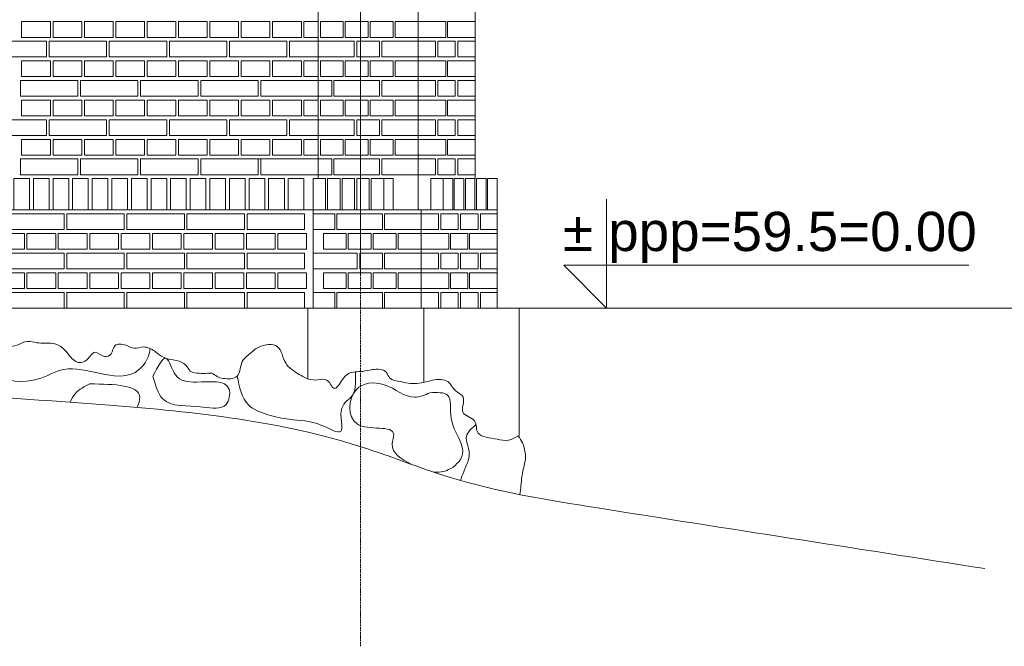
# Model space of a CAD drawing. Header units: millimetres. Extents: x -37887 to 94344, y -69777 to 116976.
# Tile 137 of 205: x 36198 to 39965, y 64989 to 67384. Entities that reach past the tile are written whole.
import ezdxf

# ---------------------------------------------------------------- set-up
doc = ezdxf.new("R2010")
doc.units = ezdxf.units.MM
doc.linetypes.add('Linia siatki', pattern=[19.05, 12.7, -3.175, 0, -3.175])
for name, color, linetype, lineweight in [('01_inwentaryzacja', 8, 'Continuous', 9), ('02_odbudowa', 7, 'Continuous', 30), ('07_opis', 40, 'Continuous', 5), ('S-GRID', 1, 'Continuous', 9)]:
    doc.layers.add(name, color=color, linetype=linetype, lineweight=lineweight)
doc.styles.add('Arial', font='arial.ttf', dxfattribs={"height": 324.565868})

msp = doc.modelspace()

# ---------------------------------------------------------------- linework, layer by layer
at = {"layer": '01_inwentaryzacja'}
for p, q in [((37340.7, 66776.6), (37340.7, 71106.6)), ((37722.3, 66656.6), (37722.3, 69326.6)), ((37940.7, 68144), (37940.7, 66776.6)), ((37110.7, 66851.6), (37120.7, 66851.6)), ((37320.4, 66776.6), (37320.4, 66281.6)), ((37590.7, 66776.6), (37627.1, 66776.6)), ((37627.1, 66776.6), (37627.1, 66656.6)), ((37818.5, 66776.6), (37770.8, 66776.6)), ((37770.8, 66776.6), (37770.8, 66656.6)), ((32436.6, 66656.6), (38024.8, 66656.6)), ((37627.1, 66656.6), (37590.7, 66656.6)), ((37733.6, 66656.6), (37733.6, 66281.6)), ((38024.8, 66656.6), (38024.8, 66281.6)), ((32352.5, 66281.6), (38108.9, 66281.6)), ((37300.1, 66281.6), (37300.1, 66011.6)), ((37744.9, 66281.6), (37744.9, 65997.2)), ((38108.9, 66281.6), (38108.9, 65794.8))]:
    msp.add_line(p, q, dxfattribs=at)
for points in [[(36315.7, 67376.6), (36315.7, 67316.6), (36205.7, 67316.6), (36205.7, 67376.6), (36315.7, 67376.6)], [(36435.7, 67376.6), (36435.7, 67316.6), (36325.7, 67316.6), (36325.7, 67376.6), (36435.7, 67376.6)], [(36555.7, 67376.6), (36555.7, 67316.6), (36445.7, 67316.6), (36445.7, 67376.6), (36555.7, 67376.6)], [(36675.7, 67376.6), (36675.7, 67316.6), (36565.7, 67316.6), (36565.7, 67376.6), (36675.7, 67376.6)], [(36795.7, 67376.6), (36795.7, 67316.6), (36685.7, 67316.6), (36685.7, 67376.6), (36795.7, 67376.6)], [(36915.7, 67376.6), (36915.7, 67316.6), (36805.7, 67316.6), (36805.7, 67376.6), (36915.7, 67376.6)], [(37035.7, 67376.6), (37035.7, 67316.6), (36925.7, 67316.6), (36925.7, 67376.6), (37035.7, 67376.6)], [(37155.7, 67376.6), (37155.7, 67316.6), (37045.7, 67316.6), (37045.7, 67376.6), (37155.7, 67376.6)], [(37275.7, 67376.6), (37275.7, 67316.6), (37165.7, 67316.6), (37165.7, 67376.6), (37275.7, 67376.6)], [(37340.7, 67376.6), (37340.7, 67316.6), (37285.7, 67316.6), (37285.7, 67376.6), (37340.7, 67376.6)], [(37348.7, 67316.6), (37436.1, 67316.6), (37436.1, 67376.6), (37348.7, 67376.6), (37348.7, 67316.6)], [(37444, 67316.6), (37531.5, 67316.6), (37531.5, 67376.6), (37444, 67376.6), (37444, 67316.6)], [(37539.4, 67316.6), (37626.9, 67316.6), (37626.9, 67376.6), (37539.4, 67376.6), (37539.4, 67316.6)], [(37634.8, 67316.6), (37722.3, 67316.6), (37722.3, 67376.6), (37634.8, 67376.6), (37634.8, 67316.6)], [(37828.4, 67316.6), (37828.4, 67376.6), (37722.3, 67376.6), (37722.3, 67316.6), (37828.4, 67316.6)], [(37940.7, 67316.6), (37940.7, 67376.6), (37834.5, 67376.6), (37834.5, 67316.6), (37940.7, 67316.6)], [(36300.7, 67301.6), (36300.7, 67241.6), (36080.7, 67241.6), (36080.7, 67301.6), (36300.7, 67301.6)], [(36530.7, 67301.6), (36530.7, 67241.6), (36310.7, 67241.6), (36310.7, 67301.6), (36530.7, 67301.6)], [(36760.7, 67301.6), (36760.7, 67241.6), (36540.7, 67241.6), (36540.7, 67301.6), (36760.7, 67301.6)], [(36990.7, 67301.6), (36990.7, 67241.6), (36770.7, 67241.6), (36770.7, 67301.6), (36990.7, 67301.6)], [(37220.7, 67301.6), (37220.7, 67241.6), (37000.7, 67241.6), (37000.7, 67301.6), (37220.7, 67301.6)], [(37340.7, 67301.6), (37340.7, 67241.6), (37230.7, 67241.6), (37230.7, 67301.6), (37340.7, 67301.6)], [(37477.8, 67241.6), (37477.8, 67301.6), (37340.7, 67301.6), (37340.7, 67241.6), (37477.8, 67241.6)], [(37487.8, 67241.6), (37575.2, 67241.6), (37575.2, 67301.6), (37487.8, 67301.6), (37487.8, 67241.6)], [(37722.3, 67241.6), (37722.3, 67301.6), (37583.2, 67301.6), (37583.2, 67241.6), (37722.3, 67241.6)], [(37789, 67301.6), (37722.3, 67301.6), (37722.3, 67241.6), (37789, 67241.6), (37789, 67301.6)], [(37864.8, 67301.6), (37798.1, 67301.6), (37798.1, 67241.6), (37864.8, 67241.6), (37864.8, 67301.6)], [(37940.7, 67301.6), (37873.9, 67301.6), (37873.9, 67241.6), (37940.7, 67241.6), (37940.7, 67301.6)], [(36315.7, 67226.6), (36315.7, 67166.6), (36205.7, 67166.6), (36205.7, 67226.6), (36315.7, 67226.6)], [(36435.7, 67226.6), (36435.7, 67166.6), (36325.7, 67166.6), (36325.7, 67226.6), (36435.7, 67226.6)], [(36555.7, 67226.6), (36555.7, 67166.6), (36445.7, 67166.6), (36445.7, 67226.6), (36555.7, 67226.6)], [(36675.7, 67226.6), (36675.7, 67166.6), (36565.7, 67166.6), (36565.7, 67226.6), (36675.7, 67226.6)], [(36795.7, 67226.6), (36795.7, 67166.6), (36685.7, 67166.6), (36685.7, 67226.6), (36795.7, 67226.6)], [(36915.7, 67226.6), (36915.7, 67166.6), (36805.7, 67166.6), (36805.7, 67226.6), (36915.7, 67226.6)], [(37035.7, 67226.6), (37035.7, 67166.6), (36925.7, 67166.6), (36925.7, 67226.6), (37035.7, 67226.6)], [(37155.7, 67226.6), (37155.7, 67166.6), (37045.7, 67166.6), (37045.7, 67226.6), (37155.7, 67226.6)], [(37275.7, 67226.6), (37275.7, 67166.6), (37165.7, 67166.6), (37165.7, 67226.6), (37275.7, 67226.6)], [(37340.7, 67226.6), (37340.7, 67166.6), (37285.7, 67166.6), (37285.7, 67226.6), (37340.7, 67226.6)], [(37348.7, 67166.6), (37436.1, 67166.6), (37436.1, 67226.6), (37348.7, 67226.6), (37348.7, 67166.6)], [(37444, 67166.6), (37531.5, 67166.6), (37531.5, 67226.6), (37444, 67226.6), (37444, 67166.6)], [(37539.4, 67166.6), (37626.9, 67166.6), (37626.9, 67226.6), (37539.4, 67226.6), (37539.4, 67166.6)], [(37634.8, 67166.6), (37722.3, 67166.6), (37722.3, 67226.6), (37634.8, 67226.6), (37634.8, 67166.6)], [(37828.4, 67166.6), (37828.4, 67226.6), (37722.3, 67226.6), (37722.3, 67166.6), (37828.4, 67166.6)], [(37940.7, 67166.6), (37940.7, 67226.6), (37834.5, 67226.6), (37834.5, 67166.6), (37940.7, 67166.6)], [(36420.7, 67151.6), (36420.7, 67091.6), (36200.7, 67091.6), (36200.7, 67151.6), (36420.7, 67151.6)], [(36650.7, 67151.6), (36650.7, 67091.6), (36430.7, 67091.6), (36430.7, 67151.6), (36650.7, 67151.6)], [(36880.7, 67151.6), (36880.7, 67091.6), (36660.7, 67091.6), (36660.7, 67151.6), (36880.7, 67151.6)], [(37110.7, 67151.6), (37110.7, 67091.6), (36890.7, 67091.6), (36890.7, 67151.6), (37110.7, 67151.6)], [(37340.7, 67151.6), (37340.7, 67091.6), (37120.7, 67091.6), (37120.7, 67151.6), (37340.7, 67151.6)], [(37392.4, 67091.6), (37392.4, 67151.6), (37340.7, 67151.6), (37340.7, 67091.6), (37392.4, 67091.6)], [(37575.2, 67091.6), (37575.2, 67151.6), (37400.3, 67151.6), (37400.3, 67091.6), (37575.2, 67091.6)], [(37722.3, 67091.6), (37722.3, 67151.6), (37583.2, 67151.6), (37583.2, 67091.6), (37722.3, 67091.6)], [(37789, 67151.6), (37722.3, 67151.6), (37722.3, 67091.6), (37789, 67091.6), (37789, 67151.6)], [(37864.8, 67151.6), (37798.1, 67151.6), (37798.1, 67091.6), (37864.8, 67091.6), (37864.8, 67151.6)], [(37940.7, 67151.6), (37873.9, 67151.6), (37873.9, 67091.6), (37940.7, 67091.6), (37940.7, 67151.6)], [(36315.7, 67076.6), (36315.7, 67016.6), (36205.7, 67016.6), (36205.7, 67076.6), (36315.7, 67076.6)], [(36435.7, 67076.6), (36435.7, 67016.6), (36325.7, 67016.6), (36325.7, 67076.6), (36435.7, 67076.6)], [(36555.7, 67076.6), (36555.7, 67016.6), (36445.7, 67016.6), (36445.7, 67076.6), (36555.7, 67076.6)], [(36675.7, 67076.6), (36675.7, 67016.6), (36565.7, 67016.6), (36565.7, 67076.6), (36675.7, 67076.6)], [(36795.7, 67076.6), (36795.7, 67016.6), (36685.7, 67016.6), (36685.7, 67076.6), (36795.7, 67076.6)], [(36915.7, 67076.6), (36915.7, 67016.6), (36805.7, 67016.6), (36805.7, 67076.6), (36915.7, 67076.6)], [(37035.7, 67076.6), (37035.7, 67016.6), (36925.7, 67016.6), (36925.7, 67076.6), (37035.7, 67076.6)], [(37155.7, 67076.6), (37155.7, 67016.6), (37045.7, 67016.6), (37045.7, 67076.6), (37155.7, 67076.6)], [(37275.7, 67076.6), (37275.7, 67016.6), (37165.7, 67016.6), (37165.7, 67076.6), (37275.7, 67076.6)], [(37340.7, 67076.6), (37340.7, 67016.6), (37285.7, 67016.6), (37285.7, 67076.6), (37340.7, 67076.6)], [(37348.7, 67016.6), (37436.1, 67016.6), (37436.1, 67076.6), (37348.7, 67076.6), (37348.7, 67016.6)], [(37444, 67016.6), (37531.5, 67016.6), (37531.5, 67076.6), (37444, 67076.6), (37444, 67016.6)], [(37539.4, 67016.6), (37626.9, 67016.6), (37626.9, 67076.6), (37539.4, 67076.6), (37539.4, 67016.6)], [(37634.8, 67016.6), (37722.3, 67016.6), (37722.3, 67076.6), (37634.8, 67076.6), (37634.8, 67016.6)], [(37828.4, 67016.6), (37828.4, 67076.6), (37722.3, 67076.6), (37722.3, 67016.6), (37828.4, 67016.6)], [(37940.7, 67016.6), (37940.7, 67076.6), (37834.5, 67076.6), (37834.5, 67016.6), (37940.7, 67016.6)], [(36300.7, 67001.6), (36300.7, 66941.6), (36080.7, 66941.6), (36080.7, 67001.6), (36300.7, 67001.6)], [(36530.7, 67001.6), (36530.7, 66941.6), (36310.7, 66941.6), (36310.7, 67001.6), (36530.7, 67001.6)], [(36760.7, 67001.6), (36760.7, 66941.6), (36540.7, 66941.6), (36540.7, 67001.6), (36760.7, 67001.6)], [(36990.7, 67001.6), (36990.7, 66941.6), (36770.7, 66941.6), (36770.7, 67001.6), (36990.7, 67001.6)], [(37220.7, 67001.6), (37220.7, 66941.6), (37000.7, 66941.6), (37000.7, 67001.6), (37220.7, 67001.6)], [(37340.7, 67001.6), (37340.7, 66941.6), (37230.7, 66941.6), (37230.7, 67001.6), (37340.7, 67001.6)], [(37477.8, 66941.6), (37477.8, 67001.6), (37340.7, 67001.6), (37340.7, 66941.6), (37477.8, 66941.6)], [(37487.8, 66941.6), (37575.2, 66941.6), (37575.2, 67001.6), (37487.8, 67001.6), (37487.8, 66941.6)], [(37722.3, 66941.6), (37722.3, 67001.6), (37583.2, 67001.6), (37583.2, 66941.6), (37722.3, 66941.6)], [(37789, 67001.6), (37722.3, 67001.6), (37722.3, 66941.6), (37789, 66941.6), (37789, 67001.6)], [(37864.8, 67001.6), (37798.1, 67001.6), (37798.1, 66941.6), (37864.8, 66941.6), (37864.8, 67001.6)], [(37940.7, 67001.6), (37873.9, 67001.6), (37873.9, 66941.6), (37940.7, 66941.6), (37940.7, 67001.6)], [(36315.7, 66926.6), (36315.7, 66866.6), (36205.7, 66866.6), (36205.7, 66926.6), (36315.7, 66926.6)], [(36435.7, 66926.6), (36435.7, 66866.6), (36325.7, 66866.6), (36325.7, 66926.6), (36435.7, 66926.6)], [(36555.7, 66926.6), (36555.7, 66866.6), (36445.7, 66866.6), (36445.7, 66926.6), (36555.7, 66926.6)], [(36675.7, 66926.6), (36675.7, 66866.6), (36565.7, 66866.6), (36565.7, 66926.6), (36675.7, 66926.6)], [(36795.7, 66926.6), (36795.7, 66866.6), (36685.7, 66866.6), (36685.7, 66926.6), (36795.7, 66926.6)], [(36915.7, 66926.6), (36915.7, 66866.6), (36805.7, 66866.6), (36805.7, 66926.6), (36915.7, 66926.6)], [(37035.7, 66926.6), (37035.7, 66866.6), (36925.7, 66866.6), (36925.7, 66926.6), (37035.7, 66926.6)], [(37155.7, 66926.6), (37155.7, 66866.6), (37045.7, 66866.6), (37045.7, 66926.6), (37155.7, 66926.6)], [(37275.7, 66926.6), (37275.7, 66866.6), (37165.7, 66866.6), (37165.7, 66926.6), (37275.7, 66926.6)], [(37340.7, 66926.6), (37340.7, 66866.6), (37285.7, 66866.6), (37285.7, 66926.6), (37340.7, 66926.6)], [(37348.7, 66866.6), (37436.1, 66866.6), (37436.1, 66926.6), (37348.7, 66926.6), (37348.7, 66866.6)], [(37444, 66866.6), (37531.5, 66866.6), (37531.5, 66926.6), (37444, 66926.6), (37444, 66866.6)], [(37539.4, 66866.6), (37626.9, 66866.6), (37626.9, 66926.6), (37539.4, 66926.6), (37539.4, 66866.6)], [(37634.8, 66866.6), (37722.3, 66866.6), (37722.3, 66926.6), (37634.8, 66926.6), (37634.8, 66866.6)], [(37828.4, 66866.6), (37828.4, 66926.6), (37722.3, 66926.6), (37722.3, 66866.6), (37828.4, 66866.6)], [(37940.7, 66866.6), (37940.7, 66926.6), (37834.5, 66926.6), (37834.5, 66866.6), (37940.7, 66866.6)], [(36420.7, 66851.6), (36420.7, 66791.6), (36200.7, 66791.6), (36200.7, 66851.6), (36420.7, 66851.6)], [(36650.7, 66851.6), (36650.7, 66791.6), (36430.7, 66791.6), (36430.7, 66851.6), (36650.7, 66851.6)], [(36880.7, 66851.6), (36880.7, 66791.6), (36660.7, 66791.6), (36660.7, 66851.6), (36880.7, 66851.6)], [(37110.7, 66851.6), (37110.7, 66791.6), (36890.7, 66791.6), (36890.7, 66851.6), (37110.7, 66851.6)], [(37340.7, 66851.6), (37340.7, 66791.6), (37120.7, 66791.6), (37120.7, 66851.6), (37340.7, 66851.6)], [(37392.4, 66791.6), (37392.4, 66851.6), (37340.7, 66851.6), (37340.7, 66791.6), (37392.4, 66791.6)], [(37575.2, 66791.6), (37575.2, 66851.6), (37400.3, 66851.6), (37400.3, 66791.6), (37575.2, 66791.6)], [(37722.3, 66791.6), (37722.3, 66851.6), (37583.2, 66851.6), (37583.2, 66791.6), (37722.3, 66791.6)], [(37789, 66851.6), (37722.3, 66851.6), (37722.3, 66791.6), (37789, 66791.6), (37789, 66851.6)], [(37864.8, 66851.6), (37798.1, 66851.6), (37798.1, 66791.6), (37864.8, 66791.6), (37864.8, 66851.6)], [(37940.7, 66851.6), (37873.9, 66851.6), (37873.9, 66791.6), (37940.7, 66791.6), (37940.7, 66851.6)], [(36175.7, 66656.6), (36175.7, 66776.6), (36235.7, 66776.6), (36235.7, 66656.6), (36175.7, 66656.6)], [(36250.7, 66656.6), (36250.7, 66776.6), (36310.7, 66776.6), (36310.7, 66656.6), (36250.7, 66656.6)], [(36325.7, 66656.6), (36325.7, 66776.6), (36385.7, 66776.6), (36385.7, 66656.6), (36325.7, 66656.6)], [(36400.7, 66656.6), (36400.7, 66776.6), (36460.7, 66776.6), (36460.7, 66656.6), (36400.7, 66656.6)], [(36475.7, 66656.6), (36475.7, 66776.6), (36535.7, 66776.6), (36535.7, 66656.6), (36475.7, 66656.6)], [(36550.7, 66656.6), (36550.7, 66776.6), (36610.7, 66776.6), (36610.7, 66656.6), (36550.7, 66656.6)], [(36625.7, 66656.6), (36625.7, 66776.6), (36685.7, 66776.6), (36685.7, 66656.6), (36625.7, 66656.6)], [(36700.7, 66656.6), (36700.7, 66776.6), (36760.7, 66776.6), (36760.7, 66656.6), (36700.7, 66656.6)], [(36775.7, 66656.6), (36775.7, 66776.6), (36835.7, 66776.6), (36835.7, 66656.6), (36775.7, 66656.6)], [(36850.7, 66656.6), (36850.7, 66776.6), (36910.7, 66776.6), (36910.7, 66656.6), (36850.7, 66656.6)], [(36925.7, 66656.6), (36925.7, 66776.6), (36985.7, 66776.6), (36985.7, 66656.6), (36925.7, 66656.6)], [(37000.7, 66656.6), (37000.7, 66776.6), (37060.7, 66776.6), (37060.7, 66656.6), (37000.7, 66656.6)], [(37075.7, 66656.6), (37075.7, 66776.6), (37135.7, 66776.6), (37135.7, 66656.6), (37075.7, 66656.6)], [(37150.7, 66656.6), (37150.7, 66776.6), (37210.7, 66776.6), (37210.7, 66656.6), (37150.7, 66656.6)], [(37225.7, 66656.6), (37225.7, 66776.6), (37285.7, 66776.6), (37285.7, 66656.6), (37225.7, 66656.6)], [(37320.4, 66656.6), (37320.4, 66776.6), (37368.1, 66776.6), (37368.1, 66656.6), (37320.4, 66656.6)], [(37376.1, 66656.6), (37376.1, 66776.6), (37423.8, 66776.6), (37423.8, 66656.6), (37376.1, 66656.6)], [(37431.7, 66656.6), (37431.7, 66776.6), (37479.4, 66776.6), (37479.4, 66656.6), (37431.7, 66656.6)], [(37487.4, 66656.6), (37487.4, 66776.6), (37535.1, 66776.6), (37535.1, 66656.6), (37487.4, 66656.6)], [(37543, 66656.6), (37543, 66776.6), (37590.7, 66776.6), (37590.7, 66656.6), (37543, 66656.6)], [(37818.5, 66656.6), (37818.5, 66776.6), (37854.9, 66776.6), (37854.9, 66656.6), (37818.5, 66656.6)], [(37861, 66656.6), (37861, 66776.6), (37897.4, 66776.6), (37897.4, 66656.6), (37861, 66656.6)], [(37903.4, 66656.6), (37903.4, 66776.6), (37939.8, 66776.6), (37939.8, 66656.6), (37903.4, 66656.6)], [(37945.9, 66656.6), (37945.9, 66776.6), (37982.3, 66776.6), (37982.3, 66656.6), (37945.9, 66656.6)], [(37988.4, 66656.6), (37988.4, 66776.6), (38024.8, 66776.6), (38024.8, 66656.6), (37988.4, 66656.6)], [(36368.2, 66641.6), (36368.2, 66581.6), (36148.2, 66581.6), (36148.2, 66641.6), (36368.2, 66641.6)], [(36598.2, 66641.6), (36598.2, 66581.6), (36378.2, 66581.6), (36378.2, 66641.6), (36598.2, 66641.6)], [(36828.2, 66641.6), (36828.2, 66581.6), (36608.2, 66581.6), (36608.2, 66641.6), (36828.2, 66641.6)], [(37058.2, 66641.6), (37058.2, 66581.6), (36838.2, 66581.6), (36838.2, 66641.6), (37058.2, 66641.6)], [(37288.2, 66641.6), (37288.2, 66581.6), (37068.2, 66581.6), (37068.2, 66641.6), (37288.2, 66641.6)], [(37403.7, 66581.6), (37403.7, 66641.6), (37320.4, 66641.6), (37320.4, 66581.6), (37403.7, 66581.6)], [(37586.5, 66581.6), (37586.5, 66641.6), (37411.6, 66641.6), (37411.6, 66581.6), (37586.5, 66581.6)], [(37733.6, 66581.6), (37733.6, 66641.6), (37594.5, 66641.6), (37594.5, 66581.6), (37733.6, 66581.6)], [(37800.3, 66641.6), (37733.6, 66641.6), (37733.6, 66581.6), (37800.3, 66581.6), (37800.3, 66641.6)], [(37876.1, 66641.6), (37809.4, 66641.6), (37809.4, 66581.6), (37876.1, 66581.6), (37876.1, 66641.6)], [(37952, 66641.6), (37885.2, 66641.6), (37885.2, 66581.6), (37952, 66581.6), (37952, 66641.6)], [(38024.8, 66641.6), (37961.1, 66641.6), (37961.1, 66581.6), (38024.8, 66581.6), (38024.8, 66641.6)], [(36216, 66566.6), (36216, 66506.6), (36106, 66506.6), (36106, 66566.6), (36216, 66566.6)], [(36336, 66566.6), (36336, 66506.6), (36226, 66506.6), (36226, 66566.6), (36336, 66566.6)], [(36456, 66566.6), (36456, 66506.6), (36346, 66506.6), (36346, 66566.6), (36456, 66566.6)], [(36576, 66566.6), (36576, 66506.6), (36466, 66506.6), (36466, 66566.6), (36576, 66566.6)], [(36696, 66566.6), (36696, 66506.6), (36586, 66506.6), (36586, 66566.6), (36696, 66566.6)], [(36816, 66566.6), (36816, 66506.6), (36706, 66506.6), (36706, 66566.6), (36816, 66566.6)], [(36936, 66566.6), (36936, 66506.6), (36826, 66506.6), (36826, 66566.6), (36936, 66566.6)], [(37056, 66566.6), (37056, 66506.6), (36946, 66506.6), (36946, 66566.6), (37056, 66566.6)], [(37176, 66566.6), (37176, 66506.6), (37066, 66506.6), (37066, 66566.6), (37176, 66566.6)], [(37296, 66566.6), (37296, 66506.6), (37186, 66506.6), (37186, 66566.6), (37296, 66566.6)], [(37360, 66506.6), (37447.4, 66506.6), (37447.4, 66566.6), (37360, 66566.6), (37360, 66506.6)], [(37455.3, 66506.6), (37542.8, 66506.6), (37542.8, 66566.6), (37455.3, 66566.6), (37455.3, 66506.6)], [(37550.7, 66506.6), (37638.2, 66506.6), (37638.2, 66566.6), (37550.7, 66566.6), (37550.7, 66506.6)], [(37646.1, 66506.6), (37733.6, 66506.6), (37733.6, 66566.6), (37646.1, 66566.6), (37646.1, 66506.6)], [(37839.7, 66506.6), (37839.7, 66566.6), (37733.6, 66566.6), (37733.6, 66506.6), (37839.7, 66506.6)], [(37912.5, 66566.6), (37845.8, 66566.6), (37845.8, 66506.6), (37912.5, 66506.6), (37912.5, 66566.6)], [(38024.8, 66506.6), (38024.8, 66566.6), (37918.6, 66566.6), (37918.6, 66506.6), (38024.8, 66506.6)], [(36368.2, 66491.6), (36368.2, 66431.6), (36148.2, 66431.6), (36148.2, 66491.6), (36368.2, 66491.6)], [(36598.2, 66491.6), (36598.2, 66431.6), (36378.2, 66431.6), (36378.2, 66491.6), (36598.2, 66491.6)], [(36828.2, 66491.6), (36828.2, 66431.6), (36608.2, 66431.6), (36608.2, 66491.6), (36828.2, 66491.6)], [(37058.2, 66491.6), (37058.2, 66431.6), (36838.2, 66431.6), (36838.2, 66491.6), (37058.2, 66491.6)], [(37288.2, 66491.6), (37288.2, 66431.6), (37068.2, 66431.6), (37068.2, 66491.6), (37288.2, 66491.6)], [(37489.1, 66431.6), (37489.1, 66491.6), (37320.4, 66491.6), (37320.4, 66431.6), (37489.1, 66431.6)], [(37499.1, 66431.6), (37586.5, 66431.6), (37586.5, 66491.6), (37499.1, 66491.6), (37499.1, 66431.6)], [(37733.6, 66431.6), (37733.6, 66491.6), (37594.5, 66491.6), (37594.5, 66431.6), (37733.6, 66431.6)], [(37800.3, 66491.6), (37733.6, 66491.6), (37733.6, 66431.6), (37800.3, 66431.6), (37800.3, 66491.6)], [(37876.1, 66491.6), (37809.4, 66491.6), (37809.4, 66431.6), (37876.1, 66431.6), (37876.1, 66491.6)], [(37952, 66491.6), (37885.2, 66491.6), (37885.2, 66431.6), (37952, 66431.6), (37952, 66491.6)], [(38024.8, 66491.6), (37961.1, 66491.6), (37961.1, 66431.6), (38024.8, 66431.6), (38024.8, 66491.6)], [(36216, 66416.6), (36216, 66356.6), (36106, 66356.6), (36106, 66416.6), (36216, 66416.6)], [(36336, 66416.6), (36336, 66356.6), (36226, 66356.6), (36226, 66416.6), (36336, 66416.6)], [(36456, 66416.6), (36456, 66356.6), (36346, 66356.6), (36346, 66416.6), (36456, 66416.6)], [(36576, 66416.6), (36576, 66356.6), (36466, 66356.6), (36466, 66416.6), (36576, 66416.6)], [(36696, 66416.6), (36696, 66356.6), (36586, 66356.6), (36586, 66416.6), (36696, 66416.6)], [(36816, 66416.6), (36816, 66356.6), (36706, 66356.6), (36706, 66416.6), (36816, 66416.6)], [(36936, 66416.6), (36936, 66356.6), (36826, 66356.6), (36826, 66416.6), (36936, 66416.6)], [(37056, 66416.6), (37056, 66356.6), (36946, 66356.6), (36946, 66416.6), (37056, 66416.6)], [(37176, 66416.6), (37176, 66356.6), (37066, 66356.6), (37066, 66416.6), (37176, 66416.6)], [(37296, 66416.6), (37296, 66356.6), (37186, 66356.6), (37186, 66416.6), (37296, 66416.6)], [(37360, 66356.6), (37447.4, 66356.6), (37447.4, 66416.6), (37360, 66416.6), (37360, 66356.6)], [(37455.3, 66356.6), (37542.8, 66356.6), (37542.8, 66416.6), (37455.3, 66416.6), (37455.3, 66356.6)], [(37550.7, 66356.6), (37638.2, 66356.6), (37638.2, 66416.6), (37550.7, 66416.6), (37550.7, 66356.6)], [(37646.1, 66356.6), (37733.6, 66356.6), (37733.6, 66416.6), (37646.1, 66416.6), (37646.1, 66356.6)], [(37839.7, 66356.6), (37839.7, 66416.6), (37733.6, 66416.6), (37733.6, 66356.6), (37839.7, 66356.6)], [(37912.5, 66416.6), (37845.8, 66416.6), (37845.8, 66356.6), (37912.5, 66356.6), (37912.5, 66416.6)], [(38024.8, 66356.6), (38024.8, 66416.6), (37918.6, 66416.6), (37918.6, 66356.6), (38024.8, 66356.6)], [(36368.2, 66341.6), (36368.2, 66281.6), (36148.2, 66281.6), (36148.2, 66341.6), (36368.2, 66341.6)], [(36598.2, 66341.6), (36598.2, 66281.6), (36378.2, 66281.6), (36378.2, 66341.6), (36598.2, 66341.6)], [(36828.2, 66341.6), (36828.2, 66281.6), (36608.2, 66281.6), (36608.2, 66341.6), (36828.2, 66341.6)], [(37058.2, 66341.6), (37058.2, 66281.6), (36838.2, 66281.6), (36838.2, 66341.6), (37058.2, 66341.6)], [(37288.2, 66341.6), (37288.2, 66281.6), (37068.2, 66281.6), (37068.2, 66341.6), (37288.2, 66341.6)], [(37403.7, 66281.6), (37403.7, 66341.6), (37320.4, 66341.6), (37320.4, 66281.6), (37403.7, 66281.6)], [(37586.5, 66281.6), (37586.5, 66341.6), (37411.6, 66341.6), (37411.6, 66281.6), (37586.5, 66281.6)], [(37733.6, 66281.6), (37733.6, 66341.6), (37594.5, 66341.6), (37594.5, 66281.6), (37733.6, 66281.6)], [(37800.3, 66341.6), (37733.6, 66341.6), (37733.6, 66281.6), (37800.3, 66281.6), (37800.3, 66341.6)], [(37876.1, 66341.6), (37809.4, 66341.6), (37809.4, 66281.6), (37876.1, 66281.6), (37876.1, 66341.6)], [(37952, 66341.6), (37885.2, 66341.6), (37885.2, 66281.6), (37952, 66281.6), (37952, 66341.6)], [(38024.8, 66341.6), (37961.1, 66341.6), (37961.1, 66281.6), (38024.8, 66281.6), (38024.8, 66341.6)]]:
    msp.add_lwpolyline(points, dxfattribs=at)
for points, knots in [([(38108.9, 65794.8), (38095.6, 65786.9), (38069.5, 65771.4), (38024, 65780.5), (37986.8, 65786), (37940.5, 65800.6), (37951.8, 65862), (37871.6, 65872.9), (37912.4, 65943.5), (37858.1, 65963.1), (37844.6, 66000.7), (37796.2, 66014.2), (37745, 65993.2), (37690.2, 65990.6), (37648.5, 66002.7), (37613, 66005.2), (37600, 66049.8), (37550.3, 66048.7), (37506.4, 66036.6), (37449.4, 66040.5), (37430.1, 66000.5), (37397.2, 65960), (37380.3, 66017.9), (37326.5, 66000.1), (37282.8, 66016.8), (37244.6, 66042.4), (37204.8, 66072.8), (37199.1, 66151.3), (37114.7, 66140.5), (37078.5, 66106.8), (37046.6, 66081.2), (37043, 66048.5), (37030.4, 66008.9), (36985.3, 66010.4), (36952.8, 66017.1), (36936.5, 66034.9), (36911.3, 66031.1), (36885, 66032.3), (36848.7, 66033.9), (36828.4, 66086.5), (36760.1, 66078.1), (36716.3, 66117.5), (36676, 66139.3), (36635.9, 66121.9), (36604.7, 66142.9), (36555.7, 66148), (36554.7, 66104.4), (36517.1, 66088.6), (36483.6, 66128.8), (36461.1, 66080.9), (36416.5, 66065.1), (36386, 66103.8), (36360, 66135.5), (36315.2, 66151), (36272, 66144.3), (36225.2, 66160.5), (36180.5, 66129.7), (36124.8, 66137.2), (36055.2, 66136.6), (35990.9, 66167.4), (35812.1, 66161.7), (35648.1, 66199.6), (35511.3, 66137.8), (35483.6, 66147.2), (35464.6, 66115.9), (35431.5, 66149.3), (35410.6, 66117.7), (35376.1, 66089.8), (35308.8, 66102.7), (35237.1, 66094.5), (35153.2, 66122.5), (35061.6, 66138.6), (34976.2, 66122.7), (34922.2, 66131.7), (34886.4, 66111.1), (34844.9, 66157.4), (34778.1, 66132.8), (34713.5, 66129), (34654.6, 66125.1), (34602.6, 66143.1), (34554, 66134.3), (34496.8, 66156.6), (34419.6, 66127.8), (34339, 66142.6), (34267.5, 66165.8), (34181.6, 66156.7), (34080.1, 66153.1), (33964.2, 66164.1), (33864.4, 66123.4), (33766.6, 66120.2), (33685.8, 66128.5), (33613.2, 66138), (33540.2, 66111.4), (33461.7, 66140.6), (33391.7, 66125.3), (33324.4, 66142.8), (33268.9, 66152.3), (33134.8, 66135.9), (32966, 66149.7), (32810.1, 66108.3), (32745, 66102.4), (32700, 66099.2)], [0, 0, 0, 0, 44.93307, 87.839686, 131.402239, 164.508318, 214.421684, 269.68735, 327.238824, 365.775065, 411.256725, 437.270124, 505.705658, 573.187096, 595.13834, 638.852534, 663.949093, 717.51757, 755.928745, 810.845351, 864.533734, 888.982651, 930.907567, 968.787557, 1033.437121, 1066.743482, 1107.461358, 1180.80221, 1251.109717, 1298.430221, 1336.437666, 1365.235716, 1395.744732, 1449.095915, 1473.940504, 1497.158204, 1513.694107, 1545.732295, 1580.823156, 1608.917689, 1694.949928, 1740.431298, 1786.579885, 1821.726528, 1856.830675, 1898.285233, 1933.088599, 1959.852008, 1999.884591, 2040.886096, 2075.990243, 2125.397966, 2167.552352, 2201.096994, 2260.835747, 2297.623314, 2340.086475, 2409.753447, 2459.569392, 2548.787682, 2615.115661, 2991.608992, 3030.721123, 3042.471646, 3072.970264, 3106.078207, 3134.365079, 3163.940523, 3240.455302, 3318.577464, 3382.290043, 3501.794694, 3593.601864, 3640.300474, 3661.38112, 3706.095191, 3787.833657, 3849.861842, 3904.864522, 3962.40781, 4010.743553, 4048.345018, 4140.558927, 4241.240557, 4289.342952, 4364.664783, 4495.101237, 4597.07565, 4707.351271, 4811.212369, 4886.735507, 4952.01784, 5028.147797, 5109.236916, 5191.167906, 5235.427207, 5316.292659, 5358.218623, 5639.280451, 5818.242732, 5836.160646, 5836.160646, 5836.160646, 5836.160646]), ([(36121.7, 66135.9), (36106.7, 66100.1), (36094.8, 65999.4), (36263.4, 65992.4), (36407.3, 66091.3), (36609, 65965.1), (36693.1, 66087), (36697.4, 66126.7)], [178.890723, 178.890723, 178.890723, 178.890723, 281.813646, 430.539842, 538.834625, 811.791626, 919.548177, 919.548177, 919.548177, 919.548177]), ([(37030.7, 66022.1), (37038.6, 65979.7), (37052, 65907.8), (37148, 65871.6), (37245.1, 65850.6), (37328, 65854.2), (37454.8, 65777.8), (37406.3, 65905.7), (37492.2, 65948), (37481.2, 66007.1), (37483.4, 66037.8)], [0, 0, 0, 0, 118.91972, 201.796971, 285.601217, 412.645724, 488.532149, 578.274146, 643.807164, 732.548145, 732.548145, 732.548145, 732.548145]), ([(37767.4, 65957.7), (37747.8, 65949.2), (37687.2, 65923.1), (37606.4, 66004), (37457.7, 65994.2), (37446.3, 65785.5), (37651.3, 65844.3), (37608.3, 65734.2), (37658.8, 65703.2), (37695.4, 65684.7)], [0, 0, 0, 0, 60.144506, 186.728084, 295.969877, 426.477207, 572.342417, 609.2668, 714.864415, 714.864415, 714.864415, 714.864415]), ([(36466.3, 65991.9), (36446.2, 65981.8), (36414.4, 65965.9), (36396.4, 65934.2), (36391.9, 65921.4)], [0, 0, 0, 0, 65.729686, 104.087935, 104.087935, 104.087935, 104.087935]), ([(36647.1, 65901.6), (36653.7, 65915.9), (36677.6, 65988.3), (36561.2, 65990.3), (36466.3, 65991.9)], [513.914001, 513.914001, 513.914001, 513.914001, 558.814957, 757.128376, 757.128376, 757.128376, 757.128376]), ([(37780.8, 65654.8), (37800.8, 65652.5), (37844.2, 65657.6), (37928.2, 65738.5), (37829.3, 65829.8), (37858.5, 65962.5), (37794.9, 65959.1), (37767.4, 65957.7)], [799.168039, 799.168039, 799.168039, 799.168039, 860.123448, 935.004334, 1083.560316, 1173.090454, 1241.596486, 1241.596486, 1241.596486, 1241.596486]), ([(37943.8, 65835.1), (37927.3, 65821.5), (37891.9, 65792.4), (37925.6, 65733.8), (37909.1, 65683.1), (37891.5, 65643.8), (37884.5, 65622.5)], [0, 0, 0, 0, 57.111025, 122.276438, 161.984272, 222.037598, 222.037598, 222.037598, 222.037598]), ([(38111.5, 65568.7), (38115.5, 65589), (38117, 65649.9), (38139.4, 65704.8), (38126.4, 65760.9), (38111.3, 65784.1), (38105.6, 65792.8)], [541.930163, 541.930163, 541.930163, 541.930163, 601.899604, 680.736348, 732.54096, 763.896214, 763.896214, 763.896214, 763.896214])]:
    msp.add_open_spline(points, degree=3, knots=knots, dxfattribs=at)
for points in [[(32167, 66111.9), (32852.8, 66099.1), (33494.8, 66091.8), (33813.3, 66060.2), (34538.2, 66060.3), (34867.5, 66029.3), (35252.7, 66029.3), (35464, 66004.5), (36541.8, 65910.2), (37508.6, 65749.9), (37837.4, 65636.5), (38409.6, 65517.5), (39890.5, 65285.6)], [(36708.1, 66021.6), (36745.5, 65934.4), (36899.7, 65903.3), (36987.5, 65913), (36999.2, 65971.5), (36874.3, 65998.8), (36794.3, 66026), (36758.7, 66089.3), (36708.1, 66021.6)]]:
    msp.add_spline(points, degree=3, dxfattribs=at)
at = {"layer": '02_odbudowa', "lineweight": 5}
msp.add_lwpolyline([(10089.9, 66281.6), (51027.4, 66281.6)], dxfattribs=at)
at = {"layer": '07_opis', "color": 171}
for p, q in [((38443.3, 66281.6), (38443.3, 66697.9)), ((39829.3, 66445.2), (38279.7, 66445.2)), ((38279.7, 66445.2), (38443.3, 66281.6))]:
    msp.add_line(p, q, dxfattribs=at)
at = {"layer": 'S-GRID', "linetype": 'Linia siatki', "ltscale": 0.5}
for p in [(37501.7, 64988.5), (37501.7, 66406.1)]:
    msp.add_line(p, (37501.7, 74790.3), dxfattribs=at)

# ---------------------------------------------------------------- texts
at = {"layer": '07_opis', "style": 'Arial'}
msp.add_text('%%P ppp=59.5=0.00', height=150, dxfattribs=at).set_placement((38276.6, 66499.6))

doc.saveas('drawing.dxf')
